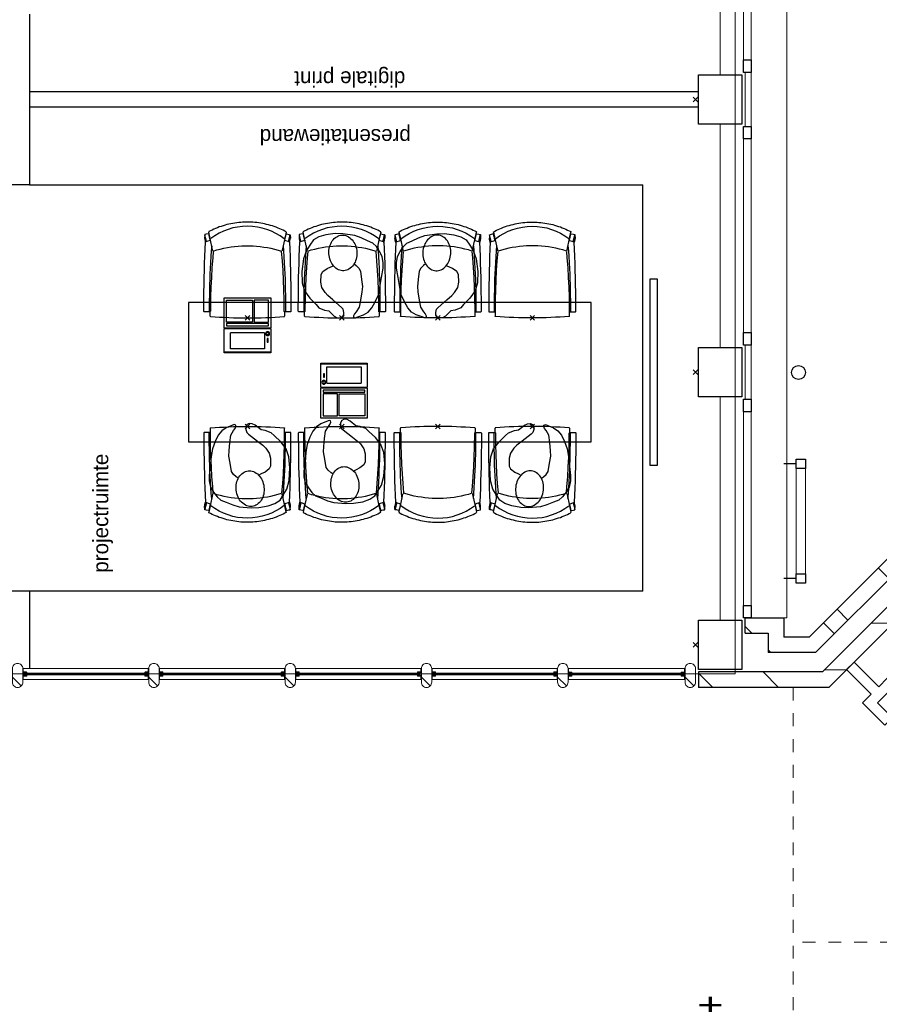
# Model space of a CAD drawing. Header units: millimetres. Extents: x -88840 to 85996, y -16279 to 104709.
# Tile 53 of 184: x 43047 to 48597, y 39035 to 45390. Entities that reach past the tile are written whole.
import ezdxf

# ---------------------------------------------------------------- set-up
doc = ezdxf.new("R2010")
doc.units = ezdxf.units.MM
doc.header["$LTSCALE"] = 400
doc.header["$PDMODE"] = 3
doc.header["$PDSIZE"] = 15
doc.linetypes.add('STYLE_01', pattern=[0.416641, 0.208282, -0.208359])
for name, color, linetype, lineweight in [('BA-blusmiddelen', 7, 'Continuous', 15), ('Buitenkozijnen', 140, 'Continuous', 15), ('mat-baksteen', 5, 'Continuous', 25), ('mat-beton (ihwg)', 5, 'Continuous', 25), ('mat-glas-hor', 140, 'Continuous', 15), ('mat-kalkzandsteen', 5, 'Continuous', 25), ('mat-naaldhout', 140, 'Continuous', 15), ('None', 7, 'Continuous', 9), ('Tekst', 140, 'Continuous', 15)]:
    doc.layers.add(name, color=color, linetype=linetype, lineweight=lineweight)
for name, color, linetype in [('co1-1-n-1-0-8_ip0', 7, 'Continuous'), ('inlay', 6, 'Continuous'), ('inr', 4, 'Continuous'), ('plat', 5, 'Continuous'), ('symbol', 1, 'Continuous')]:
    doc.layers.add(name, color=color, linetype=linetype)
doc.styles.add('Arial Narrow', font='ARIALN.TTF', dxfattribs={"height": 222.25})
doc.styles.add('s100', font='stylu.ttf', dxfattribs={"height": 100})

# ---------------------------------------------------------------- blocks, each defined once
blk = doc.blocks.new('Kolom 280x320')
at = {"layer": 'mat-beton (ihwg)', "lineweight": 25}
blk.add_lwpolyline([(-300, 160), (-20, 160), (-20, -160), (-300, -160)], close=True, dxfattribs=at)
at = {"layer": 'None', "color": 92, "linetype": 'Continuous', "lineweight": 5}
blk.add_point((0, 0), dxfattribs=at)
blk = doc.blocks.new('Gevelpui best 1410 (2D)')
at = {"layer": 'Buitenkozijnen', "lineweight": 15}
for p, q in [((-260, 0), (-260, -1410)), ((-260, 0), (-210, 0)), ((-210, 0), (-210, -1410)), ((-260, -1410), (-210, -1410))]:
    blk.add_line(p, q, dxfattribs=at)
at = {"layer": 'Buitenkozijnen', "color": 92, "lineweight": 25}
for points in [[(-260, 0), (-210, 0), (-210, -80), (-260, -80)], [(-260, -1330), (-210, -1330), (-210, -1410), (-260, -1410)]]:
    blk.add_lwpolyline(points, close=True, dxfattribs=at)
at = {"layer": 'None', "color": 43, "linetype": 'Continuous', "lineweight": 9}
blk.add_line((-410, 15), (-410, -1425), dxfattribs=at)
blk = doc.blocks.new('*X977')
at = {"layer": 'None', "lineweight": 9}
for p, q in [((-666.9, -5616.7), (-596.2, -5546)), ((-578.7, -5704.9), (-508, -5634.2)), ((-313.4, -5970.2), (-242.7, -5899.5)), ((-225.2, -6058.4), (-154.5, -5987.7))]:
    blk.add_line(p, q, dxfattribs=at)
blk = doc.blocks.new('*X978')
at = {"layer": 'None', "lineweight": 9}
blk.add_line((-788.9, -5208), (-780, -5199), dxfattribs=at)
blk = doc.blocks.new('*X979')
at = {"layer": 'None', "lineweight": 9}
blk.add_line((-663.9, -5083), (-621, -5040), dxfattribs=at)
blk = doc.blocks.new('*X980')
at = {"layer": 'None', "lineweight": 9}
blk.add_line((-780, -5199), (-771, -5190), dxfattribs=at)
blk = doc.blocks.new('*X981')
at = {"layer": 'None', "lineweight": 9}
for p, q in [((-1013.9, -4832.3), (-921.6, -4740)), ((-1013.9, -5256.6), (-913.9, -5156.6))]:
    blk.add_line(p, q, dxfattribs=at)
blk = doc.blocks.new('*X983')
at = {"layer": 'None', "lineweight": 9}
for p, q in [((-900, -5694.7), (-900, -5553.3)), ((-600, -5994.7), (-600, -5853.3)), ((-300, -6294.7), (-300, -6153.3))]:
    blk.add_line(p, q, dxfattribs=at)
blk = doc.blocks.new('DBL aansluiting')
at = {"layer": 'BA-blusmiddelen', "color": 140, "linetype": 'Continuous', "lineweight": 9}
blk.add_lwpolyline([(360, 112.5), (360, 45), (292.5, 45), (292.5, -45), (427.5, -45), (427.5, -112.5), (225, -112.5), (225, -33.75), (0, -33.75), (0, 33.75), (225, 33.75), (225, 112.5)], close=True, dxfattribs=at)
blk = doc.blocks.new('*U1030')
at = {"layer": 'None', "color": 92, "linetype": 'Continuous', "lineweight": 25}
for p, q in [((-310, -5370), (-310, -5290)), ((430, -5370), (430, -5290))]:
    blk.add_line(p, q, dxfattribs=at)
at = {"layer": 'None', "color": 140, "linetype": 'Continuous', "lineweight": 15}
blk.add_lwpolyline([(-340, -5370), (460, -5370), (460, -5430), (-340, -5430)], close=True, dxfattribs=at)
at = {"layer": 'None', "color": 92, "linetype": 'Continuous', "lineweight": 25}
for points in [[(-340, -5370), (-280, -5370), (-280, -5430), (-340, -5430)], [(400, -5370), (460, -5370), (460, -5430), (400, -5430)]]:
    blk.add_lwpolyline(points, close=True, dxfattribs=at)
blk = doc.blocks.new('*X1069')
at = {"layer": 'None', "lineweight": 5}
blk.add_line((-922.4, 1906), (-880.4, 1948), dxfattribs=at)
blk = doc.blocks.new('*U1070')
at = {"layer": 'mat-glas-hor', "color": 140, "lineweight": 15}
blk.add_lwpolyline([(-919.9, 694.2), (-919.9, 1894.3), (-907.9, 1894.3), (-907.9, 694.2)], close=True, dxfattribs=at)
at = {"layer": 'mat-naaldhout', "color": 140, "linetype": 'Continuous', "lineweight": 15}
for points in [[(-905.4, 1906), (-905.4, 1881), (-880.4, 1881), (-880.4, 2015), (-947.4, 2015), (-947.4, 1906)], [(-905.4, 688.9), (-905.4, 713.9), (-880.4, 713.9), (-880.4, 579.9), (-947.4, 579.9), (-947.4, 688.9)]]:
    blk.add_lwpolyline(points, close=True, dxfattribs=at)
at = {"layer": 'None', "color": 43, "linetype": 'Continuous', "lineweight": 9}
for p, q in [((-2033.9, 915), (-933.9, 915)), ((206.1, 915), (-893.9, 915))]:
    blk.add_line(p, q, dxfattribs=at)
at = {"layer": 'None', "color": 8, "lineweight": 5}
blk.add_lwpolyline([(-880.4, 2015), (-947.4, 2015), (-947.4, 688.9), (-880.4, 688.9)], close=True, dxfattribs=at)
at = {"layer": 'None', "color": 43, "linetype": 'Continuous', "lineweight": 9}
for centre, radius, start, end in [((-933.9, 915), 1100, 90, 180), ((-893.9, 915), 1100, 0, 90), ((-933.9, 915), 335.4, 180, 270), ((-893.9, 915), 335.4, 270, 0)]:
    blk.add_arc(centre, radius, start, end, dxfattribs=at)
at = {"layer": 'mat-naaldhout', "color": 140}
blk.add_blockref('*X1069', (0, 0), dxfattribs=at)
blk = doc.blocks.new('*X81')
at = {"layer": 'None', "lineweight": 5}
blk.add_line((-23.7, -23.7), (33.5, 33.5), dxfattribs=at)
blk = doc.blocks.new('houten stijl 67 x 114')
at = {"layer": 'mat-naaldhout', "color": 140, "linetype": 'Continuous', "lineweight": 15, "flags": 128}
blk.add_lwpolyline([(33.5, 0), (33.5, 0, -0.414214), (0, -33.5), (0, -33.5, -0.414214), (-33.5, 0), (-33.5, 88), (-33.5, 88, -0.414214), (0, 121.5), (0, 121.5, -0.414214), (33.5, 88)], format="xyb", close=True, dxfattribs=at)
at = {"layer": 'mat-naaldhout', "color": 140}
blk.add_blockref('*X81', (0, 0), dxfattribs=at)
blk = doc.blocks.new('binnenpui 880 h.o.h.')
at = {"layer": 'mat-glas-hor', "color": 8, "lineweight": 5}
blk.add_lwpolyline([(18, -33.5), (88, -33.5), (88, -846.5), (18, -846.5)], close=True, dxfattribs=at)
at = {"layer": 'mat-glas-hor', "color": 140, "lineweight": 15}
blk.add_lwpolyline([(48, -40), (58, -40), (58, -840), (48, -840)], close=True, dxfattribs=at)
at = {"layer": 'mat-naaldhout', "color": 140, "linetype": 'Continuous', "lineweight": 15, "flags": 128}
for points in [[(42.7, -33.5), (17.7, -33.5), (17.7, -34.5, 0.414214), (19.7, -36.5), (36.2, -36.5, -0.414214), (39.7, -40), (39.7, -56.5, 0.414214), (41.7, -58.5), (42.7, -58.5)], [(63.3, -33.5), (88.3, -33.5), (88.3, -34.5, -0.414214), (86.3, -36.5), (69.8, -36.5, 0.414214), (66.3, -40), (66.3, -56.5, -0.414214), (64.3, -58.5), (63.3, -58.5)], [(42.7, -846.5), (17.7, -846.5), (17.7, -845.5, -0.414214), (19.7, -843.5), (36.2, -843.5, 0.414214), (39.7, -840), (39.7, -823.5, -0.414214), (41.7, -821.5), (42.7, -821.5)], [(63.3, -846.5), (88.3, -846.5), (88.3, -845.5, 0.414214), (86.3, -843.5), (69.8, -843.5, -0.414214), (66.3, -840), (66.3, -823.5, 0.414214), (64.3, -821.5), (63.3, -821.5)]]:
    blk.add_lwpolyline(points, format="xyb", close=True, dxfattribs=at)
at = {"layer": 'None', "color": 7, "rotation": 270}
for p in [(0, 0), (0, -880)]:
    blk.add_blockref('houten stijl 67 x 114', p, dxfattribs=at)
blk = doc.blocks.new('*U1071')
at = {"layer": 'mat-glas-hor', "color": 8, "lineweight": 5}
blk.add_lwpolyline([(-962.4, 2093.1), (-892.4, 2093.1), (-892.4, 2813), (-962.4, 2813)], close=True, dxfattribs=at)
at = {"layer": 'mat-glas-hor', "color": 140, "lineweight": 15}
blk.add_lwpolyline([(-932.4, 2099.6), (-922.4, 2099.6), (-922.4, 2806.5), (-932.4, 2806.5)], close=True, dxfattribs=at)
at = {"layer": 'mat-naaldhout', "color": 140, "linetype": 'Continuous', "lineweight": 15, "flags": 128}
for points in [[(-937.7, 2813), (-962.7, 2813), (-962.7, 2812, 0.414214), (-960.7, 2810), (-944.2, 2810, -0.414214), (-940.7, 2806.5), (-940.7, 2790, 0.414214), (-938.7, 2788), (-937.7, 2788)], [(-917.2, 2813), (-892.2, 2813), (-892.2, 2812, -0.414214), (-894.2, 2810), (-910.7, 2810, 0.414214), (-914.2, 2806.5), (-914.2, 2790, -0.414214), (-916.2, 2788), (-917.2, 2788)], [(-937.7, 2093.1), (-962.7, 2093.1), (-962.7, 2094.1, -0.414214), (-960.7, 2096.1), (-944.2, 2096.1, 0.414214), (-940.7, 2099.6), (-940.7, 2116.1, -0.414214), (-938.7, 2118.1), (-937.7, 2118.1)], [(-917.2, 2093.1), (-892.2, 2093.1), (-892.2, 2094.1, 0.414214), (-894.2, 2096.1), (-910.7, 2096.1, -0.414214), (-914.2, 2099.6), (-914.2, 2116.1, 0.414214), (-916.2, 2118.1), (-917.2, 2118.1)]]:
    blk.add_lwpolyline(points, format="xyb", close=True, dxfattribs=at)
at = {"layer": 'None', "color": 7, "xscale": -1, "rotation": 270}
for p in [(-980.4, 2846.5), (-980.4, 2059.6)]:
    blk.add_blockref('houten stijl 67 x 114', p, dxfattribs=at)
blk = doc.blocks.new('*U1072')
at = {"layer": 'mat-glas-hor', "color": 8, "lineweight": 5}
blk.add_lwpolyline([(-962.4, -4653), (-892.4, -4653), (-892.4, -3897.1), (-962.4, -3897.1)], close=True, dxfattribs=at)
at = {"layer": 'mat-glas-hor', "color": 140, "lineweight": 15}
blk.add_lwpolyline([(-932.4, -4646.5), (-922.4, -4646.5), (-922.4, -3903.6), (-932.4, -3903.6)], close=True, dxfattribs=at)
at = {"layer": 'mat-naaldhout', "color": 140, "linetype": 'Continuous', "lineweight": 15, "flags": 128}
for points in [[(-937.7, -3897.1), (-962.7, -3897.1), (-962.7, -3898.1, 0.414214), (-960.7, -3900.1), (-944.2, -3900.1, -0.414214), (-940.7, -3903.6), (-940.7, -3920.1, 0.414214), (-938.7, -3922.1), (-937.7, -3922.1)], [(-917.2, -3897.1), (-892.2, -3897.1), (-892.2, -3898.1, -0.414214), (-894.2, -3900.1), (-910.7, -3900.1, 0.414214), (-914.2, -3903.6), (-914.2, -3920.1, -0.414214), (-916.2, -3922.1), (-917.2, -3922.1)], [(-937.7, -4653), (-962.7, -4653), (-962.7, -4652, -0.414214), (-960.7, -4650), (-944.2, -4650, 0.414214), (-940.7, -4646.5), (-940.7, -4630, -0.414214), (-938.7, -4628), (-937.7, -4628)], [(-917.2, -4653), (-892.2, -4653), (-892.2, -4652, 0.414214), (-894.2, -4650), (-910.7, -4650, -0.414214), (-914.2, -4646.5), (-914.2, -4630, 0.414214), (-916.2, -4628), (-917.2, -4628)]]:
    blk.add_lwpolyline(points, format="xyb", close=True, dxfattribs=at)
at = {"layer": 'None', "color": 7, "xscale": -1, "rotation": 270}
for p in [(-980.4, -3863.6), (-980.4, -4686.5)]:
    blk.add_blockref('houten stijl 67 x 114', p, dxfattribs=at)
blk = doc.blocks.new('*U1073')
at = {"layer": 'None', "color": 7}
for name in ['*U1071', '*U1070', '*U1072']:
    blk.add_blockref(name, (0, 0), dxfattribs=at)
at = {"layer": 'None', "color": 7, "xscale": -1, "rotation": 180}
for p in [(-980.4, -343.6), (-980.4, -1223.6), (-980.4, -2103.6), (-980.4, -2983.6), (-980.4, -3863.6)]:
    blk.add_blockref('binnenpui 880 h.o.h.', p, dxfattribs=at)
blk = doc.blocks.new('co1-1-n-1-0-8_b2')
at = {"linetype": 'Continuous'}
for p, q in [((-240.9, -40), (-240.8, -12)), ((240.8, -12), (240.9, -40)), ((-241.1, -513.2), (-224.9, -438.4)), ((-224.9, -438.4), (-223.6, -432.5)), ((223.6, -432.5), (224.9, -438.4)), ((224.9, -438.4), (241.1, -513.2)), ((-271.1, -489.2), (-271.1, -489.2)), ((271.1, -489.2), (271.1, -489.2)), ((-276.2, -535.9), (-276.8, -514.6)), ((-250, -554.2), (-241.1, -513.2)), ((241.1, -513.2), (250, -554.2)), ((249.3, -541.5), (249.3, -541.8)), ((276.2, -535.9), (276.8, -514.6))]:
    blk.add_line(p, q, dxfattribs=at)
at = {"linetype": 'Continuous', "flags": 128}
for points in [[(-271.1, -489.2), (-273.2, -443.6), (-275, -397.8), (-276.6, -351.9), (-278, -305.9), (-279.1, -259.7), (-280, -213.5), (-280.6, -167.1), (-281, -120.8), (-281.1, -74.4), (-281, -42.5, -0.413754), (-278.5, -40), (-241.1, -40, -0.411281), (-238.6, -42.5), (-237.8, -117.5), (-236.2, -180.8), (-233.7, -244), (-230.1, -307.2), (-225.8, -368.1), (-220.6, -429)], [(220.6, -429), (224.3, -387.5), (229, -324.4), (232.8, -261.2), (235.6, -198), (237.5, -134.7), (238.8, -42.5, -0.410009), (241.3, -40), (278.5, -40, -0.413754), (281, -42.5), (281.1, -74.4), (281, -120.8), (280.6, -167.1), (280, -213.5), (279.1, -259.7), (278, -305.9), (276.6, -351.9), (275, -397.8), (273.2, -443.6), (271.1, -489.2)]]:
    blk.add_lwpolyline(points, format="xyb", dxfattribs=at)
for points in [[(-230.7, -465.1), (-233.2, -433.7), (-235.8, -395.6), (-238.1, -357.3), (-240.1, -319), (-241.6, -284.6), (-242.9, -250.3), (-244, -215.8), (-244.8, -181.3), (-245.4, -146.6), (-245.8, -112), (-246.1, -77.2), (-246.2, -42.5)], [(230.7, -465.1), (233.2, -433.7), (235.8, -395.6), (238.1, -357.3), (240.1, -319), (241.6, -284.6), (242.9, -250.3), (244, -215.8), (244.8, -181.3), (245.4, -146.6), (245.8, -112), (246.1, -77.2), (246.2, -42.5)], [(0, -465.5), (-18.1, -465.2), (-36.1, -464.6), (-59.3, -463.1), (-82.5, -460.9), (-105.6, -457.9), (-128.5, -454.2), (-151.9, -449.7), (-175, -444.4), (-197.9, -438.3), (-220.5, -431.4)], [(220.5, -431.4), (198.1, -438.3), (175.3, -444.3), (152.1, -449.7), (128.5, -454.2), (105.7, -457.9), (82.8, -460.8), (59.5, -463.1), (36.1, -464.6), (18.1, -465.2), (0, -465.5)], [(-271.1, -487.9), (-271.8, -491.3), (-272.8, -495.6), (-273.7, -500), (-274, -501.3), (-274.3, -502.6), (-274.5, -503.9), (-274.9, -505.4), (-275.3, -507.3), (-275.8, -509.5), (-276.3, -512.2), (-276.7, -513.9)], [(-269.4, -491.4), (-262.6, -493.7), (-247.5, -498.5), (-238.5, -501.2)], [(238.5, -501.2), (241.1, -500.5), (255.1, -496.1), (269.2, -491.5), (269.4, -491.5)], [(276.7, -513.9), (276.3, -512.1), (275.7, -509.4), (275.2, -507.1), (274.8, -505.1), (274.5, -503.6), (274.2, -502.3), (273.9, -500.9), (273.1, -497.2), (272.3, -493.6), (271.1, -487.9)], [(-276.7, -513.9), (-276.8, -514.2), (-276.8, -514.6)], [(-251.6, -543), (-266, -539.8), (-274.6, -537.9)], [(-248.7, -557), (-241.7, -560.6), (-230.9, -566), (-220.5, -570.8), (-209.7, -575.6), (-197.7, -580.6), (-185.6, -585.3), (-173.3, -589.7), (-161, -593.7), (-148.6, -597.5), (-136.1, -601), (-123.5, -604.2), (-110.8, -607), (-98.1, -609.6), (-85.4, -611.8), (-72.6, -613.8), (-59.7, -615.4), (-46.8, -616.7), (-33.9, -617.7), (-22.6, -618.2), (-10.7, -618.6), (0, -618.7)], [(0, -618.7), (7.7, -618.6), (19.8, -618.3), (31.2, -617.8), (42.9, -617), (55.8, -615.8), (68.7, -614.3), (81.5, -612.4), (94.3, -610.3), (107, -607.8), (119.7, -605.1), (132.3, -602), (144.8, -598.6), (157.2, -594.9), (169.5, -590.9), (181.8, -586.7), (194, -582.1), (206, -577.2), (217.9, -572), (228.2, -567.2), (238.9, -562), (248.7, -557)], [(251.6, -543), (266, -539.8), (274.6, -537.9)], [(276.7, -513.9), (276.8, -514.2), (276.8, -514.6)]]:
    blk.add_lwpolyline(points, dxfattribs=at)
blk.add_arc((0, -2996), 2996, 85.43354, 94.56646)
at = {"linetype": 'Continuous'}
for centre, radius, start, end in [((-238.3, -12), 2.5, 94.56646, 179.48074), ((238.3, -12), 2.5, 0.51926, 85.43354), ((-268.6, -489.1), 2.5, 182.80576, 251.21272), ((268.6, -489.1), 2.5, 288.78728, 357.19424), ((-274.2, -535.9), 2.02, 180.49767, 256.30763), ((-251.3, -541), 2.06, 259.07727, 349.1575), ((-247.5, -554.8), 2.5, 167.79098, 242.16084), ((0.2, -200.9), 391.2, 232.63547, 269.9709), ((-0.2, -200.9), 391.2, 270.03074, 307.36288), ((247.5, -554.8), 2.5, 297.83916, 12.20902), ((251.3, -541), 2.06, 190.8425, 280.92273), ((274.2, -535.9), 2.02, 283.69237, 359.50233)]:
    blk.add_arc(centre, radius, start, end, dxfattribs=at)
for points, knots in [([(-265.1, -493), (-265.4, -494.2), (-265.6, -495.3), (-266.2, -497.7), (-266.4, -498.8), (-267, -501.3), (-267.3, -502.6), (-268.1, -505.7), (-268.5, -507.6), (-269.5, -511.5), (-269.9, -513.5), (-271, -517.8), (-271.5, -520.1), (-272.5, -524), (-272.9, -525.6), (-273.7, -528.8), (-274.1, -530.5), (-274.8, -533.4), (-275.1, -534.7), (-275.4, -535.9)], [0, 0, 0, 0, 0.1046264, 0.1046264, 0.2041971, 0.2041971, 0.3037678, 0.3037678, 0.4397222, 0.4397222, 0.5756766, 0.5756766, 0.7177927, 0.7177927, 0.8100398, 0.8100398, 0.902287, 0.902287, 0.9702722, 0.9702722, 0.9702722, 0.9702722]), ([(-240.4, -500.6), (-240.5, -501), (-241.1, -503.7), (-242.4, -509.8), (-244.4, -519.1), (-246.7, -529.5), (-248.3, -537.3), (-249.2, -541.4)], [0, 0, 0, 0, 0.035243, 0.2774915, 0.5197864, 0.7622544, 1, 1, 1, 1]), ([(240.4, -500.7), (240.5, -501), (241.1, -503.7), (242.4, -509.8), (244.4, -519.1), (246.7, -529.5), (248.4, -537.3), (249.2, -541.2)], [0, 0, 0, 0, 0.034208, 0.276552, 0.518943, 0.761507, 1, 1, 1, 1]), ([(265.1, -493), (265.4, -494.1), (265.6, -495.3), (266.2, -497.6), (266.4, -498.8), (267, -501.3), (267.3, -502.5), (268.1, -505.7), (268.5, -507.6), (269.5, -511.5), (269.9, -513.5), (271, -517.8), (271.5, -520.1), (272.5, -524), (272.9, -525.6), (273.7, -528.8), (274.1, -530.5), (274.8, -533.4), (275.1, -534.7), (275.4, -535.9)], [0, 0, 0, 0, 0.1047297, 0.1047297, 0.2042741, 0.2042741, 0.3038185, 0.3038185, 0.4398435, 0.4398435, 0.5758684, 0.5758684, 0.7177557, 0.7177557, 0.8100315, 0.8100315, 0.9023074, 0.9023074, 0.9702936, 0.9702936, 0.9702936, 0.9702936])]:
    blk.add_open_spline(points, degree=3, knots=knots, dxfattribs=at)
at = {"layer": 'co1-1-n-1-0-8_ip0'}
blk.add_point((0, 0), dxfattribs=at)
blk = doc.blocks.new('symb-LPTP_b2')
for p, q in [((150, 0), (-150, 0)), ((-150, 0), (-150, -155)), ((150, -155), (150, 0)), ((150, -5), (-150, -5)), ((-110, -25), (-110, -129)), ((110, -25), (-110, -25)), ((110, -129), (110, -25)), ((150, -155), (-150, -155)), ((150, -160), (-150, -160)), ((-150, -160), (-150, -355)), ((110, -129), (-110, -129)), ((150, -355), (150, -160)), ((-150, -355), (150, -355))]:
    blk.add_line(p, q)
for points in [[(126.4, -69.8), (133.6, -69.8), (133.6, -91.9), (126.4, -91.9)], [(128.4, -71.8), (131.6, -71.8), (131.6, -89.9), (128.4, -89.9)], [(-135, -175), (135, -175), (135, -188.8), (-135, -188.8)], [(32.1, -198.8), (-135, -198.8), (-135, -340), (32.1, -340)], [(42.1, -198.8), (135, -198.8), (135, -340), (42.1, -340)]]:
    blk.add_lwpolyline(points, close=True)
for points in [[(-129.8, -157.5, 10, 10, 0), (-110.7, -157.5, 10, 10, 0)], [(129.8, -157.5, 10, 10, 0), (110.7, -157.5, 10, 10, 0)]]:
    blk.add_lwpolyline(points, format="xyseb")
for radius in [12.6, 7.57]:
    blk.add_circle((130, -123.9), radius)
blk = doc.blocks.new('SYMB-PS01_B2')
blk.add_lwpolyline([(58.6, 67.4), (69.9, 77.8), (86, 96.6), (96.2, 116.4), (97.7, 170.3), (98.9, 217.4), (92.2, 250.7), (80.6, 302.7), (67.2, 348.9), (45.4, 376.3), (34.1, 387.9), (26.6, 400.2), (25.8, 409.6), (35.8, 414.1), (52.2, 410), (91.1, 399.8), (121.7, 384.5), (148.5, 360), (172.8, 323.3), (197.5, 278.9), (212.1, 231.9), (226.3, 168.8), (242.3, 111.1), (246.7, 76.3), (243.8, 35.7), (228.6, 1.8), (211, -31.7), (189.9, -56.4), (157.6, -74.3), (117.4, -97.9), (79.2, -115.8), (3.3, -132.4), (-46.9, -138.2), (-106.7, -136.4), (-153.5, -126.6), (-188.7, -109.6), (-215.4, -77.6), (-241.3, -46.4), (-264.4, 7.1), (-281.7, 87.7), (-285.3, 159.4), (-274.4, 212.1), (-245.6, 262.8), (-208.8, 307.7), (-193.1, 328.9), (-157.4, 347.2), (-130.7, 355.4), (-98.1, 391.1), (-80.1, 403.4), (-61.1, 407.8), (-46.6, 401.9), (-35.3, 388.5), (-34.1, 373.2), (-36.8, 351.9), (-46.2, 340), (-98.7, 286.6), (-128.1, 256.2), (-144.3, 235.4), (-162, 200.8), (-165.4, 167), (-158.2, 116.6), (-147, 99), (-118, 82.3), (-92.6, 73.9), (-75.3, 68.1)])
blk.add_lwpolyline([(-98.1, -12.2, 0.078796), (-89.7, -57.2, 0.088041), (-69.3, -92.8, 0.105312), (-38.1, -117.4, 0.121926), (-4.5, -124.7, 0.121926), (28.7, -115.5, 0.105312), (58.5, -89.2, 0.088041), (76.7, -52.4, 0.078796), (82.6, -7.1, 0.078796), (74.1, 37.9, 0.088041), (53.8, 73.5, 0.105312), (22.6, 98.1, 0.121926), (-11.1, 105.4, 0.121926), (-44.2, 96.2, 0.105312), (-74, 69.9, 0.088041), (-92.2, 33.1, 0.078796)], format="xyb", close=True)

msp = doc.modelspace()

# ---------------------------------------------------------------- linework, layer by layer
at = {"linetype": 'Continuous', "lineweight": 0}
msp.add_lwpolyline([(47665.97997, 41168.05698), (47665.97997, 63283.22932), (39857.49726, 63283.22932), (39857.49726, 41168.05698)], close=True, dxfattribs=at)
at = {"layer": 'Buitenkozijnen', "color": 43, "linetype": 'Continuous', "lineweight": 9, "flags": 128}
msp.add_lwpolyline([(47770.32504, 63565.04674), (48000.32504, 63565.04674), (48000.32504, 41530.04674), (47980.2844, 41530.04674)], dxfattribs=at)
at = {"layer": 'Buitenkozijnen', "lineweight": 15}
for points in [[(47770.32504, 45050.04674), (47730.2844, 45050.04674), (47730.2844, 44700.04674), (47770.32504, 44700.04674)], [(47770.32504, 43290.04674), (47730.2844, 43290.04674), (47730.2844, 42940.04674), (47770.32504, 42940.04674)]]:
    msp.add_lwpolyline(points, close=True, dxfattribs=at)
at = {"layer": 'inlay'}
for p, q in [((43110.2844, 44325.04674), (47070.32504, 44325.04674)), ((47070.32504, 41701.54674), (47070.32504, 44325.04674)), ((47070.32504, 41701.54674), (43083.8674, 41701.54674))]:
    msp.add_line(p, q, dxfattribs=at)
at = {"layer": 'inr'}
for points in [[(47165.81272, 42515.04674), (47165.81272, 43715.04674), (47115.81272, 43715.04674), (47115.81272, 42515.04674)], [(46737.02641, 43565.04674), (44137.02641, 43565.04674), (44137.02641, 42665.04674), (46737.02641, 42665.04674)], [(46737.02641, 43565.04674), (44137.02641, 43565.04674), (44137.02641, 42665.04674), (46737.02641, 42665.04674)]]:
    msp.add_lwpolyline(points, close=True, dxfattribs=at)
at = {"layer": 'mat-baksteen', "lineweight": 25}
for p, q in [((48956.90359, 42077.00648), (48184.94386, 41305.04674)), ((48742.92321, 42004.44745), (48143.5225, 41405.04674)), ((47730.2844, 41530.04674), (47980.2844, 41530.04674)), ((47730.2844, 41430.04674), (47730.2844, 41530.04674)), ((47980.2844, 41530.04674), (47980.2844, 41405.04674)), ((47730.2844, 41430.04674), (47880.2844, 41430.04674)), ((47880.2844, 41430.04674), (47880.2844, 41305.04674)), ((48143.5225, 41405.04674), (47980.2844, 41405.04674)), ((48184.94386, 41305.04674), (47880.2844, 41305.04674))]:
    msp.add_line(p, q, dxfattribs=at)
at = {"layer": 'mat-kalkzandsteen', "lineweight": 25}
for p, q in [((49125.55046, 42075.94772), (48229.64949, 41180.04674)), ((49196.26114, 42005.23704), (48271.07084, 41080.04674)), ((47430.2844, 41180.04674), (47430.2844, 41080.04674)), ((48229.64949, 41180.04674), (47430.2844, 41180.04674)), ((48271.07084, 41080.04674), (47430.2844, 41080.04674))]:
    msp.add_line(p, q, dxfattribs=at)
at = {"layer": 'None', "color": 8, "linetype": 'STYLE_01', "lineweight": 5}
for p, q in [((48040.2844, 41080.04674), (48040.2844, 25955.04674)), ((49685.2844, 39435.83318), (48040.2844, 39435.83318))]:
    msp.add_line(p, q, dxfattribs=at)
at = {"layer": 'None', "color": 92, "linetype": 'Continuous', "lineweight": 25}
msp.add_circle((48075.2844, 43112.71347), 45, dxfattribs=at)
at = {"layer": 'plat'}
for p, q in [((43110.2844, 45425.04674), (43110.2844, 44325.04674)), ((47430.2844, 44925.04674), (43110.2844, 44925.04674)), ((47430.2844, 44825.04674), (43110.2844, 44825.04674)), ((43110.2844, 44325.04674), (42710.2844, 44325.04674)), ((43110.2844, 41701.54674), (42710.2844, 41701.54674)), ((43110.2844, 41701.54674), (43110.2844, 41201.54674))]:
    msp.add_line(p, q, dxfattribs=at)

# ---------------------------------------------------------------- block references
at = {"layer": 'Buitenkozijnen', "color": 7}
for p in [(47980.2844, 46460.04674), (47980.2844, 44700.04674), (47980.2844, 42940.04674)]:
    msp.add_blockref('Gevelpui best 1410 (2D)', p, dxfattribs=at)
at = {"layer": 'inr'}
for p, rotation in [((44516.98586, 43465.04674), 179.9104957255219), ((44516.98586, 43465.04674), 179.9104957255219), ((45127.02141, 43465.04674), 179.9104957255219), ((45127.02141, 43465.04674), 179.9104957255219), ((45747.03141, 42765.04674), 359.9104957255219), ((45747.03141, 42765.04674), 359.9104957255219), ((46357.06696, 42765.04674), 359.9104957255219), ((46357.06696, 42765.04674), 359.9104957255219)]:
    msp.add_blockref('co1-1-n-1-0-8_b2', p, dxfattribs=dict(at, rotation=rotation))
at = {"layer": 'inr', "xscale": -1}
for name, p, rotation in [('co1-1-n-1-0-8_b2', (45747.03141, 43465.04674), 180.0895042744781), ('co1-1-n-1-0-8_b2', (45747.03141, 43465.04674), 180.0895042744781), ('co1-1-n-1-0-8_b2', (46357.06696, 43465.04674), 180.0895042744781), ('co1-1-n-1-0-8_b2', (46357.06696, 43465.04674), 180.0895042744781), ('symb-LPTP_b2', (44518.06836, 43239.87564), 180), ('symb-LPTP_b2', (44518.06836, 43239.87564), 180), ('co1-1-n-1-0-8_b2', (44516.98586, 42765.04674), 0.08950427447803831), ('co1-1-n-1-0-8_b2', (44516.98586, 42765.04674), 0.08950427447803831), ('co1-1-n-1-0-8_b2', (45127.02141, 42765.04674), 0.08950427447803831), ('co1-1-n-1-0-8_b2', (45127.02141, 42765.04674), 0.08950427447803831)]:
    msp.add_blockref(name, p, dxfattribs=dict(at, rotation=rotation))
msp.add_blockref('symb-LPTP_b2', (45141.26038, 43173.95953), dxfattribs=at)
msp.add_blockref('symb-LPTP_b2', (45141.26038, 43173.95953), dxfattribs=at)
at = {"layer": 'mat-baksteen', "color": 7, "rotation": 180}
for p in [(47410.2844, 44875.04674), (47410.2844, 43115.04674), (47410.2844, 41355.04674)]:
    msp.add_blockref('Kolom 280x320', p, dxfattribs=at)
at = {"layer": 'mat-baksteen', "rotation": 90}
for name in ['*X977', '*X979', '*X980', '*X978']:
    msp.add_blockref(name, (42690.2844, 42093.98738), dxfattribs=at)
at = {"layer": 'mat-kalkzandsteen', "rotation": 90}
for name in ['*X983', '*X981']:
    msp.add_blockref(name, (42690.2844, 42093.98738), dxfattribs=at)
at = {"layer": 'None', "color": 7}
for name, p, rotation in [('*U1030', (42690.2844, 42093.98738), 90), ('*U1073', (42690.2844, 42093.98738), 90), ('DBL aansluiting', (48410.2844, 41219.26031), 315)]:
    msp.add_blockref(name, p, dxfattribs=dict(at, rotation=rotation))
at = {"layer": 'symbol', "xscale": -1}
for p, rotation in [((45142.36171, 43875.52167), 184.8969682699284), ((45142.36171, 43875.52167), 184.8969682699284), ((45137.69676, 42398.91367), 8.031497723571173), ((45137.69676, 42398.91367), 8.031497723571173), ((44525.67563, 42371.7736), 8.031497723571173), ((44525.67563, 42371.7736), 8.031497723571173)]:
    msp.add_blockref('SYMB-PS01_B2', p, dxfattribs=dict(at, rotation=rotation))
at = {"layer": 'symbol'}
for p, rotation in [((45731.69111, 43875.52167), 175.1030317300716), ((45731.69111, 43875.52167), 175.1030317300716), ((46348.37718, 42371.7736), 351.9685022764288), ((46348.37718, 42371.7736), 351.9685022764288)]:
    msp.add_blockref('SYMB-PS01_B2', p, dxfattribs=dict(at, rotation=rotation))

# ---------------------------------------------------------------- texts
at = {"layer": 'plat', "style": 's100'}
for s, rotation, p in [('digitale print', 180, (45536.97264, 45056.93624)), ('presentatiewand', 180, (45572.50096, 44683.96224)), ('projectruimte', 90, (43618.93736, 41820.60612))]:
    msp.add_text(s, height=99.4152297, rotation=rotation, dxfattribs=at).set_placement(p)
at = {"layer": 'Tekst', "color": 92, "insert": (47404.04726, 38460.26515), "char_height": 197.555556, "attachment_point": 1, "rotation": 90, "style": 'Arial Narrow'}
msp.add_mtext('6625+', dxfattribs=at)

doc.saveas('drawing.dxf')
